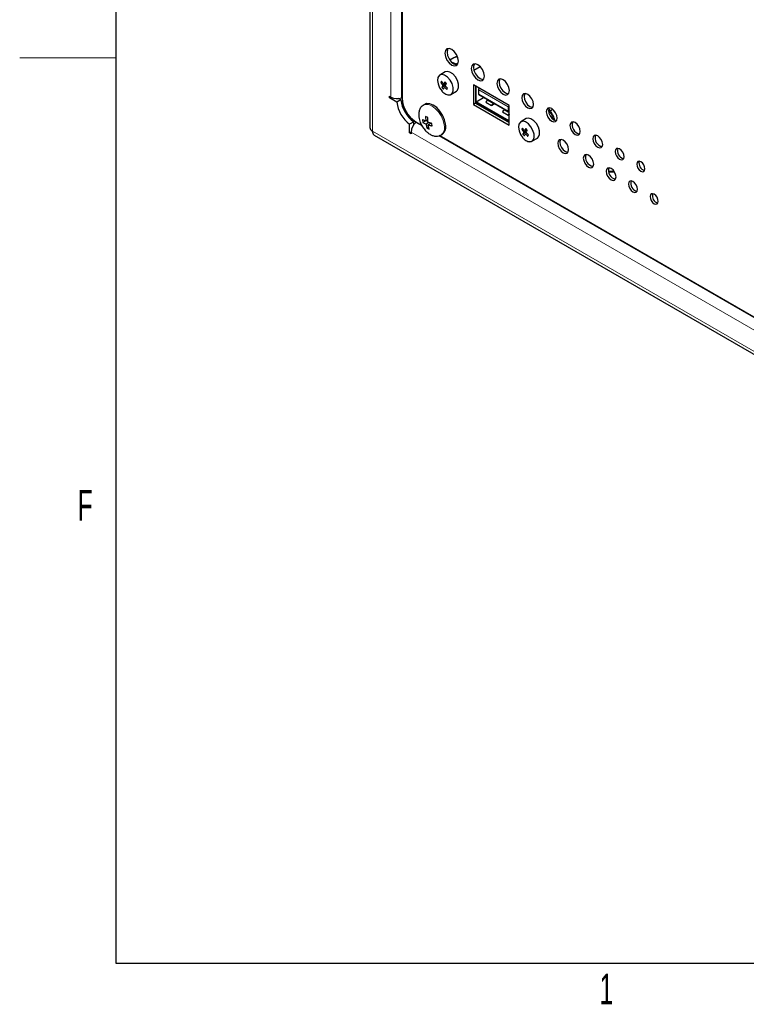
# Model space of a CAD drawing. Header units: millimetres. Extents: x 1 to 419, y 2 to 295.
# Tile 1 of 56: x 2 to 39, y 5 to 56. Entities that reach past the tile are written whole.
import ezdxf

# ---------------------------------------------------------------- set-up
doc = ezdxf.new("R2010")
doc.units = ezdxf.units.MM
doc.styles.add('SLDTEXTSTYLE0', font='TXT', dxfattribs={"width": 0.605})

msp = doc.modelspace()

# ---------------------------------------------------------------- linework, layer by layer
at = {"color": 7, "linetype": 'Continuous', "lineweight": 25}
for p, q in [((6.5, 7.5), (6.5, 289.5)), ((19.6632, 70.3918), (19.6632, 50.8928)), ((21.3392, 57.8699), (21.3392, 52.4116)), ((24.021, 54.5042), (23.8197, 54.388)), ((24.2074, 54.145), (24.1401, 54.1838)), ((23.5807, 53.7715), (23.2979, 53.6082)), ((25.0662, 53.862), (25.3901, 54.0491)), ((23.383, 53.2828), (23.3466, 53.2153)), ((23.4084, 53.251), (23.3466, 53.2153)), ((23.3466, 53.2153), (23.4614, 53.0749)), ((23.6325, 53.1737), (23.4614, 53.0749)), ((23.562, 53.2531), (23.4978, 53.1424)), ((23.6052, 53.2045), (23.4978, 53.1424)), ((23.6386, 53.1668), (23.562, 53.2531)), ((23.5834, 53.0718), (23.4103, 52.9718)), ((23.4103, 52.9718), (23.487, 52.8856)), ((23.487, 52.8856), (23.538, 52.9887)), ((23.6032, 53.0263), (23.538, 52.9887)), ((23.7023, 52.9233), (23.5744, 53.0562)), ((23.6659, 52.8558), (23.7023, 52.9233)), ((23.8778, 52.6036), (24.1607, 52.7669)), ((25.0374, 53.1019), (25.0374, 52.0894)), ((26.9042, 52.0243), (25.0374, 53.1019)), ((25.1505, 53.0366), (25.1505, 52.1547)), ((25.1854, 52.2261), (25.1854, 53.0165)), ((25.3004, 52.8711), (25.3004, 52.6036)), ((25.3384, 52.9282), (25.3309, 52.9239)), ((27.7647, 52.6453), (27.6828, 52.598)), ((20.6829, 52.5131), (20.7572, 52.4702)), ((20.6829, 52.4273), (20.6829, 52.5131)), ((20.7572, 52.4702), (20.6829, 52.4273)), ((21.0673, 52.2054), (20.6829, 52.4273)), ((21.2795, 52.3279), (21.0673, 52.2054)), ((21.2795, 52.3279), (21.1609, 52.3963)), ((21.3125, 52.428), (21.3392, 52.4369)), ((25.1505, 52.1547), (25.0374, 52.0894)), ((25.1505, 52.1547), (26.9042, 51.1424)), ((25.1854, 52.2261), (25.5699, 52.4481)), ((26.9042, 51.2338), (25.1854, 52.2261)), ((26.9042, 51.1841), (25.1854, 52.1763)), ((25.2932, 52.1141), (25.2571, 52.0932)), ((25.3004, 52.6036), (26.8916, 51.685)), ((25.6908, 52.1959), (25.9782, 52.03)), ((25.8098, 52.3095), (25.7748, 52.2934)), ((26.0578, 52.0755), (26.1455, 52.1158)), ((26.0972, 52.1436), (26.0622, 52.1275)), ((22.4449, 52.0481), (22.4342, 52.0416)), ((22.5156, 52.0889), (22.4449, 52.0481)), ((25.0374, 52.0894), (26.9042, 51.0118)), ((25.8424, 51.7553), (25.8785, 51.7762)), ((26.0153, 52.0261), (25.9782, 52.03)), ((26.0546, 51.6329), (26.0907, 51.6537)), ((26.5529, 51.6982), (26.8403, 51.5324)), ((26.672, 51.8119), (26.6369, 51.7957)), ((26.8916, 51.685), (26.9042, 51.6923)), ((26.9042, 51.0118), (26.9042, 52.0243)), ((27.9882, 51.9624), (27.9556, 51.9812)), ((29.1636, 51.8229), (29.0332, 51.7476)), ((21.944, 51.177), (21.7318, 51.0545)), ((21.944, 51.0401), (21.944, 51.177)), ((22.0463, 51.1869), (22.3847, 50.9915)), ((22.0683, 51.1742), (22.0472, 51.1555)), ((22.399, 51.294), (22.417, 51.1547)), ((22.5368, 51.2239), (22.417, 51.1547)), ((22.417, 51.1547), (22.5856, 51.0694)), ((22.669, 51.4116), (22.5573, 51.4553)), ((22.5573, 51.4553), (22.5677, 51.2087)), ((22.674, 51.2701), (22.5677, 51.2087)), ((22.7267, 51.1508), (22.5856, 51.0694)), ((22.8878, 51.1025), (22.6794, 51.1649)), ((22.8501, 51.1138), (22.6973, 51.0256)), ((22.9057, 50.9632), (22.8878, 51.1025)), ((26.8403, 51.5324), (26.8774, 51.5284)), ((27.7799, 51.3474), (27.497, 51.1841)), ((21.7318, 50.6106), (21.7318, 51.0545)), ((21.8061, 50.6535), (21.7318, 50.6106)), ((21.8061, 50.5677), (21.7318, 50.6106)), ((21.8061, 50.6535), (21.8061, 50.5677)), ((22.726, 50.8978), (22.6358, 50.8457)), ((22.6358, 50.8457), (22.7475, 50.8019)), ((22.7475, 50.8019), (22.6973, 51.0256)), ((27.5821, 50.8587), (27.5457, 50.7912)), ((27.6076, 50.8269), (27.5457, 50.7912)), ((27.5457, 50.7912), (27.6605, 50.6508)), ((27.7826, 50.6477), (27.6095, 50.5477)), ((27.8317, 50.7496), (27.6605, 50.6508)), ((27.7611, 50.829), (27.6969, 50.7183)), ((27.8043, 50.7803), (27.6969, 50.7183)), ((27.8024, 50.6022), (27.7372, 50.5645)), ((27.8378, 50.7427), (27.7611, 50.829)), ((27.9015, 50.4992), (27.7736, 50.632)), ((19.8932, 50.4944), (76.6597, 17.7238)), ((23.2571, 50.4879), (47.8405, 36.2962)), ((23.3448, 50.4892), (23.4155, 50.53)), ((27.6095, 50.5477), (27.6861, 50.4614)), ((27.6861, 50.4614), (27.7372, 50.5645)), ((27.8651, 50.4317), (27.9015, 50.4992)), ((28.077, 50.1795), (28.3598, 50.3428)), ((413.5, 7.5), (6.5, 7.5))]:
    msp.add_line(p, q, dxfattribs=at)
at = {"color": 8, "linetype": 'Continuous', "lineweight": 18}
for p, q in [((19.7979, 50.705), (19.7979, 70.204)), ((20.7572, 52.4702), (20.7572, 59.0155)), ((21.3125, 52.428), (21.3125, 57.9194)), ((24.1401, 54.1838), (24.2594, 54.2527)), ((24.2117, 54.5812), (24.1748, 54.5599)), ((25.3183, 52.8462), (26.8485, 51.9628)), ((25.3183, 52.8462), (25.3183, 52.6139)), ((25.3183, 52.6139), (26.8485, 51.7305)), ((25.7748, 52.2934), (26.0622, 52.1275)), ((21.4931, 51.8143), (21.4398, 51.7835)), ((21.553, 51.5876), (21.6063, 51.6183)), ((26.9042, 51.6415), (26.6369, 51.7957)), ((26.8485, 51.7305), (26.8485, 51.9628)), ((28.1567, 52.0152), (28.0324, 51.9434)), ((29.1108, 51.8608), (29.1108, 51.7924)), ((29.162, 51.822), (29.162, 51.8242)), ((22.3941, 50.9552), (22.0472, 51.1555)), ((76.5644, 17.9344), (19.7979, 50.705)), ((74.5562, 20.2015), (21.8061, 50.6535)), ((47.85, 36.2598), (23.255, 50.4582))]:
    msp.add_line(p, q, dxfattribs=at)
at = {"color": 7, "linetype": 'Continuous', "lineweight": 18}
msp.add_line((6.5, 54.5), (1.5, 54.5), dxfattribs=at)
at = {"color": 7, "linetype": 'Continuous', "lineweight": 25, "flags": 128}
for points in [[(24.2667, 54.3308), (24.2397, 54.5025), (24.1631, 54.6792), (24.0484, 54.8339), (23.9131, 54.9431), (23.7778, 54.9902), (23.6631, 54.9679), (23.5865, 54.8797), (23.5596, 54.739), (23.5865, 54.5672), (23.6631, 54.3905), (23.7778, 54.2358), (23.9131, 54.1266), (24.0484, 54.0796), (24.1631, 54.1018), (24.2397, 54.1901), (24.2667, 54.3308)], [(23.7262, 54.9893), (23.6996, 54.945), (23.6727, 54.8043), (23.6996, 54.6325), (23.7762, 54.4558), (23.8909, 54.3011), (24.0262, 54.1919), (24.1615, 54.1449), (24.2132, 54.1457)], [(23.9146, 54.2772), (23.9295, 54.2734), (24.1401, 54.1838)], [(24.2209, 54.5579), (24.1895, 54.5562), (24.021, 54.5042)], [(25.6102, 53.5552), (25.5843, 53.7201), (25.5108, 53.8897), (25.4006, 54.0382), (25.2708, 54.143), (25.1409, 54.1882), (25.0308, 54.1668), (24.9572, 54.0821), (24.9313, 53.947), (24.9572, 53.7821), (25.0308, 53.6125), (25.1409, 53.464), (25.2708, 53.3592), (25.4006, 53.314), (25.5108, 53.3354), (25.5843, 53.4201), (25.6102, 53.5552)], [(25.0941, 54.1878), (25.0703, 54.1474), (25.0445, 54.0124), (25.0703, 53.8475), (25.1439, 53.6778), (25.254, 53.5293), (25.3839, 53.4245), (25.5138, 53.3793), (25.5605, 53.3798)], [(24.1607, 52.7669), (24.2234, 52.8239), (24.2752, 52.9574), (24.2723, 53.1331), (24.2153, 53.3271), (24.1117, 53.5133), (23.9755, 53.6666), (23.8252, 53.7661), (23.681, 53.7986), (23.5807, 53.7715)], [(23.7227, 52.5808), (23.8411, 52.5872), (23.9405, 52.6606), (23.9923, 52.7941), (23.9895, 52.9698), (23.9324, 53.1638), (23.8288, 53.35), (23.6927, 53.5033), (23.5424, 53.6029), (23.3982, 53.6353), (23.2796, 53.5963), (23.2027, 53.4911), (23.1778, 53.3338), (23.2082, 53.1458), (23.29, 52.9523), (23.4119, 52.7797), (23.4119, 52.7797)], [(26.9112, 52.8041), (26.8865, 52.9621), (26.816, 53.1247), (26.7104, 53.267), (26.586, 53.3675), (26.4615, 53.4107), (26.356, 53.3902), (26.2855, 53.3091), (26.2607, 53.1796), (26.2855, 53.0216), (26.356, 52.859), (26.4615, 52.7167), (26.586, 52.6162), (26.7104, 52.573), (26.816, 52.5935), (26.8865, 52.6746), (26.9112, 52.8041)], [(26.4196, 53.4106), (26.3986, 53.3744), (26.3738, 53.2449), (26.3986, 53.0869), (26.4691, 52.9243), (26.5746, 52.782), (26.6991, 52.6815), (26.8236, 52.6383), (26.8655, 52.6384)], [(28.1628, 52.0815), (28.1397, 52.2293), (28.0738, 52.3812), (27.9751, 52.5143), (27.8588, 52.6082), (27.7424, 52.6486), (27.6438, 52.6295), (27.5779, 52.5536), (27.5547, 52.4326), (27.5779, 52.2849), (27.6438, 52.1329), (27.7424, 51.9999), (27.8588, 51.906), (27.9751, 51.8655), (28.0738, 51.8847), (28.1397, 51.9605), (28.1628, 52.0815)], [(27.7079, 52.649), (27.691, 52.6189), (27.6678, 52.4979), (27.691, 52.3502), (27.7569, 52.1982), (27.8555, 52.0652), (27.9719, 51.9713), (28.0883, 51.9308), (28.1227, 51.9305)], [(23.5939, 51.0632), (23.5401, 51.294), (23.4396, 51.5261), (23.3008, 51.7406), (23.1348, 51.9202), (22.9551, 52.0503), (22.7763, 52.1203), (22.6128, 52.1247), (22.5156, 52.0889)], [(29.3861, 51.3754), (29.3646, 51.5128), (29.3033, 51.6541), (29.2115, 51.7779), (29.1033, 51.8653), (28.995, 51.9029), (28.9033, 51.885), (28.842, 51.8145), (28.8204, 51.7019), (28.842, 51.5645), (28.9033, 51.4231), (28.995, 51.2994), (29.1033, 51.212), (29.2115, 51.1744), (29.3033, 51.1922), (29.3646, 51.2628), (29.3861, 51.3754)], [(28.968, 51.9036), (28.9551, 51.8798), (28.9336, 51.7672), (28.9551, 51.6298), (29.0164, 51.4885), (29.1082, 51.3647), (29.2164, 51.2773), (29.3246, 51.2397), (29.3517, 51.239)], [(27.9218, 50.1567), (28.0402, 50.1631), (28.1397, 50.2365), (28.1915, 50.37), (28.1887, 50.5456), (28.1316, 50.7397), (28.028, 50.9259), (27.8918, 51.0791), (27.7415, 51.1787), (27.5974, 51.2112), (27.4788, 51.1722), (27.4019, 51.0669), (27.377, 50.9097), (27.4074, 50.7216), (27.4891, 50.5282), (27.6111, 50.3555), (27.6111, 50.3555)], [(28.3598, 50.3428), (28.4225, 50.3998), (28.4743, 50.5333), (28.4715, 50.7089), (28.4144, 50.903), (28.3108, 51.0892), (28.1747, 51.2424), (28.0244, 51.342), (27.8802, 51.3745), (27.7799, 51.3474)], [(30.5882, 50.6814), (30.5677, 50.812), (30.5095, 50.9462), (30.4223, 51.0638), (30.3195, 51.1468), (30.2167, 51.1826), (30.1295, 51.1656), (30.0712, 51.0986), (30.0508, 50.9916), (30.0712, 50.8611), (30.1295, 50.7268), (30.2167, 50.6092), (30.3195, 50.5262), (30.4223, 50.4905), (30.5095, 50.5074), (30.5677, 50.5745), (30.5882, 50.6814)], [(29.9801, 49.7423), (29.9586, 49.8797), (29.8972, 50.0211), (29.8055, 50.1449), (29.6972, 50.2322), (29.589, 50.2699), (29.4972, 50.252), (29.4359, 50.1815), (29.4144, 50.0689), (29.4359, 49.9315), (29.4972, 49.7901), (29.589, 49.6663), (29.6972, 49.579), (29.8055, 49.5414), (29.8972, 49.5592), (29.9586, 49.6298), (29.9801, 49.7423)], [(29.562, 50.2705), (29.5491, 50.2468), (29.5275, 50.1342), (29.5491, 49.9968), (29.6104, 49.8554), (29.7021, 49.7317), (29.8104, 49.6443), (29.9186, 49.6067), (29.9456, 49.606)], [(31.7479, 50.012), (31.7285, 50.1356), (31.6733, 50.2629), (31.5907, 50.3742), (31.4933, 50.4529), (31.3959, 50.4867), (31.3133, 50.4707), (31.2581, 50.4072), (31.2387, 50.3059), (31.2581, 50.1822), (31.3133, 50.055), (31.3959, 49.9436), (31.4933, 49.865), (31.5907, 49.8311), (31.6733, 49.8471), (31.7285, 49.9106), (31.7479, 50.012)], [(32.858, 49.3711), (32.8402, 49.4844), (32.7897, 49.6011), (32.714, 49.7032), (32.6247, 49.7752), (32.5354, 49.8063), (32.4597, 49.7916), (32.4091, 49.7334), (32.3913, 49.6405), (32.4091, 49.5271), (32.4597, 49.4105), (32.5354, 49.3084), (32.6247, 49.2363), (32.714, 49.2053), (32.7897, 49.22), (32.8402, 49.2782), (32.858, 49.3711)], [(31.2812, 48.9912), (31.2607, 49.1218), (31.2025, 49.2561), (31.1153, 49.3737), (31.0125, 49.4566), (30.9096, 49.4924), (30.8225, 49.4754), (30.7642, 49.4084), (30.7438, 49.3015), (30.7642, 49.1709), (30.8225, 49.0366), (30.9096, 48.919), (31.0125, 48.8361), (31.1153, 48.8003), (31.2025, 48.8173), (31.2607, 48.8843), (31.2812, 48.9912)], [(33.9399, 48.7465), (33.9237, 48.8496), (33.8777, 48.9556), (33.8089, 49.0484), (33.7277, 49.1139), (33.6466, 49.1422), (33.5777, 49.1288), (33.5318, 49.0759), (33.5156, 48.9914), (33.5318, 48.8884), (33.5777, 48.7824), (33.6466, 48.6895), (33.7277, 48.624), (33.8089, 48.5958), (33.8777, 48.6092), (33.9237, 48.6621), (33.9399, 48.7465)], [(32.4408, 48.3218), (32.4214, 48.4455), (32.3663, 48.5727), (32.2837, 48.6841), (32.1863, 48.7627), (32.0888, 48.7965), (32.0063, 48.7805), (31.9511, 48.717), (31.9317, 48.6157), (31.9511, 48.492), (32.0063, 48.3648), (32.0888, 48.2534), (32.1863, 48.1748), (32.2837, 48.1409), (32.3663, 48.157), (32.4214, 48.2205), (32.4408, 48.3218)], [(32.3426, 48.6105), (32.2528, 48.619), (32.0517, 48.6095)], [(32.0554, 48.5911), (32.1483, 48.5821), (32.3544, 48.5924)], [(33.551, 47.6809), (33.5332, 47.7943), (33.4826, 47.9109), (33.4069, 48.013), (33.3176, 48.0851), (33.2283, 48.1161), (33.1526, 48.1014), (33.102, 48.0432), (33.0843, 47.9503), (33.102, 47.8369), (33.1526, 47.7203), (33.2283, 47.6182), (33.3176, 47.5461), (33.4069, 47.5151), (33.4826, 47.5298), (33.5332, 47.588), (33.551, 47.6809)], [(34.6328, 47.0563), (34.6167, 47.1594), (34.5707, 47.2654), (34.5019, 47.3583), (34.4207, 47.4238), (34.3395, 47.452), (34.2707, 47.4386), (34.2247, 47.3857), (34.2086, 47.3013), (34.2247, 47.1982), (34.2707, 47.0922), (34.3395, 46.9994), (34.4207, 46.9338), (34.5019, 46.9056), (34.5707, 46.919), (34.6167, 46.9719), (34.6328, 47.0563)]]:
    msp.add_lwpolyline(points, dxfattribs=at)
at = {"color": 8, "linetype": 'Continuous', "lineweight": 18, "flags": 128}
msp.add_lwpolyline([(23.5232, 51.0224), (23.4693, 51.2532), (23.3689, 51.4853), (23.2301, 51.6998), (23.0641, 51.8793), (22.8844, 52.0094), (22.7056, 52.0795), (22.5421, 52.0839), (22.4449, 52.0481)], dxfattribs=at)
at = {"color": 8, "linetype": 'Continuous', "lineweight": 18}
for centre, radius, start, end in [((25.3304, 52.8737), 0.03, 185.00798, 246.30417), ((25.4062, 52.8432), 0.088, 148.85627, 178.0435), ((25.3416, 52.9051), 0.0216, 91.91975, 119.80047), ((25.412, 52.843), 0.0931, 126.61274, 150.60453), ((26.9433, 51.9582), 0.0949, 126.59271, 177.1789), ((26.8899, 52.0405), 0.088, 241.95976, 271.1441), ((26.8917, 52.0564), 0.1039, 269.96857, 276.90306), ((27.3661, 50.6193), 1.954, 19.92869, 36.63863), ((23.0475, 50.8846), 0.4953, 307.49011, 16.15937)]:
    msp.add_arc(centre, radius, start, end, dxfattribs=at)
at = {"color": 7, "linetype": 'Continuous', "lineweight": 25}
for centre, radius, start, end in [((21.0852, 53.1123), 0.721, 242.93848, 288.36912), ((22.7172, 52.3907), 1.6602, 186.40593, 233.59407), ((22.9293, 52.5131), 1.6602, 186.40593, 233.59407), ((22.8745, 52.4815), 1.5368, 182.60548, 237.39452), ((25.2341, 52.2533), 0.0911, 203.59744, 237.71042), ((25.8617, 52.1336), 0.1819, 118.52982, 159.96224), ((26.1491, 51.9677), 0.1819, 118.52982, 159.96224), ((26.1018, 51.9945), 0.0921, 118.52982, 159.96224), ((26.7238, 51.6359), 0.1819, 118.52982, 159.96224), ((27.0211, 51.4639), 0.1934, 127.21215, 159.2732), ((22.5261, 50.6166), 0.721, 131.62838, 177.06537), ((26.9728, 51.4913), 0.1024, 132.07056, 158.738), ((30.6424, 51.0231), 0.4757, 160.41348, 259.71392), ((19.8934, 50.9158), 0.2314, 185.6948, 245.62534), ((20.0233, 50.6801), 0.2268, 173.70115, 234.98667), ((23.1205, 50.9252), 0.4932, 306.74999, 16.25625), ((31.8078, 50.3405), 0.4534, 161.07158, 258.92305), ((32.9271, 49.6804), 0.4204, 162.48386, 257.51077), ((31.335, 49.3326), 0.4753, 160.25215, 259.74247), ((34.0181, 49.0366), 0.3874, 164.17558, 255.81904), ((32.5008, 48.6503), 0.4534, 161.07158, 258.92305), ((33.6201, 47.9902), 0.4204, 162.48386, 257.51077), ((34.7111, 47.3465), 0.3874, 164.17558, 255.81904)]:
    msp.add_arc(centre, radius, start, end, dxfattribs=at)
for centre, major_axis, ratio, start_param, end_param in [((25.3614, 52.6388), (0.061, 0.0352), 0.0000704, 2.3561539, 3.141552), ((26.8916, 51.7554), (-0.0431, 0.0747), 0.5773346, 1.5707557, 2.3561539)]:
    msp.add_ellipse(centre, major_axis=major_axis, ratio=ratio, start_param=start_param, end_param=end_param, dxfattribs=at)
for points, knots in [([(24.2136, 54.5627), (24.197, 54.5621), (24.1265, 54.5593), (24.0649, 54.5269), (24.0179, 54.5021)], [0, 0, 0, 0, 0.23675037, 1, 1, 1, 1]), ([(23.4978, 53.1424), (23.4631, 53.1835), (23.4239, 53.2299), (23.3871, 53.2774), (23.383, 53.2828)], [0, 0, 0, 0, 0.8862642, 1, 1, 1, 1]), ([(23.5744, 53.0562), (23.5927, 53.0885), (23.6132, 53.1249), (23.636, 53.1626), (23.6386, 53.1668)], [0, 0, 0, 0, 0.8862642, 1, 1, 1, 1]), ([(23.3866, 52.7989), (23.3922, 52.7909), (23.4132, 52.7606), (23.4708, 52.7075), (23.5562, 52.6387), (23.6641, 52.5866), (23.7763, 52.5668), (23.8789, 52.5968), (23.9433, 52.6432), (23.9585, 52.6881), (23.9595, 52.6909)], [0, 0, 0, 0, 0.0315914, 0.1208639, 0.2692703, 0.4265394, 0.5986473, 0.7842673, 0.9866146, 1, 1, 1, 1]), ([(23.4614, 53.0749), (23.4455, 53.044), (23.4277, 53.0091), (23.4121, 52.9757), (23.4103, 52.9718)], [0, 0, 0, 0, 0.8862642, 1, 1, 1, 1]), ([(23.538, 52.9887), (23.5751, 52.949), (23.617, 52.9041), (23.6609, 52.8608), (23.6659, 52.8558)], [0, 0, 0, 0, 0.88626418, 1, 1, 1, 1]), ([(25.3086, 52.9016), (25.3053, 52.8944), (25.3008, 52.8846), (25.3006, 52.8739), (25.3005, 52.8711)], [0, 0, 0, 0, 0.7349871, 1, 1, 1, 1]), ([(25.3311, 52.9235), (25.3284, 52.922), (25.3191, 52.9168), (25.313, 52.9079), (25.3086, 52.9016)], [0, 0, 0, 0, 0.2877697, 1, 1, 1, 1]), ([(22.4335, 52.0345), (22.4, 52.0117), (22.319, 51.9566), (22.2421, 51.8116), (22.2019, 51.6295), (22.2059, 51.4525), (22.2368, 51.291), (22.2868, 51.1322), (22.3416, 51.0272), (22.3729, 50.9673)], [0, 0, 0, 0, 0.122244, 0.2949541, 0.4548913, 0.614446, 0.7294272, 0.8456525, 1, 1, 1, 1]), ([(29.1141, 51.6283), (29.0665, 51.706), (29.0154, 51.7895), (28.9542, 51.8616), (28.9499, 51.8666)], [0, 0, 0, 0, 0.9303911, 1, 1, 1, 1]), ([(29.2765, 51.2558), (29.2632, 51.297), (29.2226, 51.4237), (29.1578, 51.5459), (29.1141, 51.6283)], [0, 0, 0, 0, 0.3255494, 1, 1, 1, 1]), ([(22.5677, 51.2087), (22.5185, 51.2312), (22.4594, 51.2583), (22.4078, 51.2889), (22.399, 51.294)], [0, 0, 0, 0, 0.8312431, 1, 1, 1, 1]), ([(22.6794, 51.1649), (22.6743, 51.2324), (22.6682, 51.3135), (22.6689, 51.3974), (22.669, 51.4116)], [0, 0, 0, 0, 0.8312431, 1, 1, 1, 1]), ([(22.3729, 50.9673), (22.419, 50.8961), (22.4844, 50.7952), (22.6052, 50.669), (22.7186, 50.5736), (22.864, 50.4886), (23.0219, 50.4352), (23.1802, 50.43), (23.2944, 50.4516), (23.3409, 50.4904), (23.3481, 50.4963)], [0, 0, 0, 0, 0.1887152, 0.2676659, 0.3976872, 0.5325876, 0.6752709, 0.8219797, 0.9725319, 1, 1, 1, 1]), ([(22.5856, 51.0694), (22.5974, 51.0058), (22.6116, 50.9293), (22.6323, 50.8578), (22.6358, 50.8457)], [0, 0, 0, 0, 0.8312431, 1, 1, 1, 1]), ([(22.6973, 51.0256), (22.7532, 51.007), (22.8204, 50.9845), (22.8934, 50.9663), (22.9057, 50.9632)], [0, 0, 0, 0, 0.8312431, 1, 1, 1, 1]), ([(27.6969, 50.7183), (27.6622, 50.7594), (27.6231, 50.8058), (27.5863, 50.8533), (27.5821, 50.8587)], [0, 0, 0, 0, 0.8862642, 1, 1, 1, 1]), ([(27.6605, 50.6508), (27.6447, 50.6199), (27.6268, 50.585), (27.6112, 50.5515), (27.6095, 50.5477)], [0, 0, 0, 0, 0.8862642, 1, 1, 1, 1]), ([(27.7736, 50.632), (27.7918, 50.6643), (27.8124, 50.7008), (27.8352, 50.7384), (27.8378, 50.7427)], [0, 0, 0, 0, 0.8862642, 1, 1, 1, 1]), ([(27.5858, 50.3747), (27.5913, 50.3668), (27.6124, 50.3365), (27.6699, 50.2834), (27.7554, 50.2145), (27.8633, 50.1625), (27.9755, 50.1427), (28.0781, 50.1726), (28.1425, 50.2191), (28.1577, 50.264), (28.1586, 50.2667)], [0, 0, 0, 0, 0.0315914, 0.1208639, 0.2692703, 0.4265394, 0.5986473, 0.7842673, 0.9866146, 1, 1, 1, 1]), ([(27.7372, 50.5645), (27.7743, 50.5248), (27.8161, 50.48), (27.8601, 50.4366), (27.8651, 50.4317)], [0, 0, 0, 0, 0.88626418, 1, 1, 1, 1])]:
    msp.add_open_spline(points, degree=3, knots=knots, dxfattribs=at)

# ---------------------------------------------------------------- texts
at = {"color": 7, "linetype": 'Continuous', "lineweight": 0, "char_height": 1.5875, "attachment_point": 2, "style": 'SLDTEXTSTYLE0'}
for s, insert in [('F', (4.8982, 32.0781)), ('1', (31.9448, 6.9781))]:
    msp.add_mtext(s, dxfattribs=dict(at, insert=insert))

doc.saveas('drawing.dxf')
